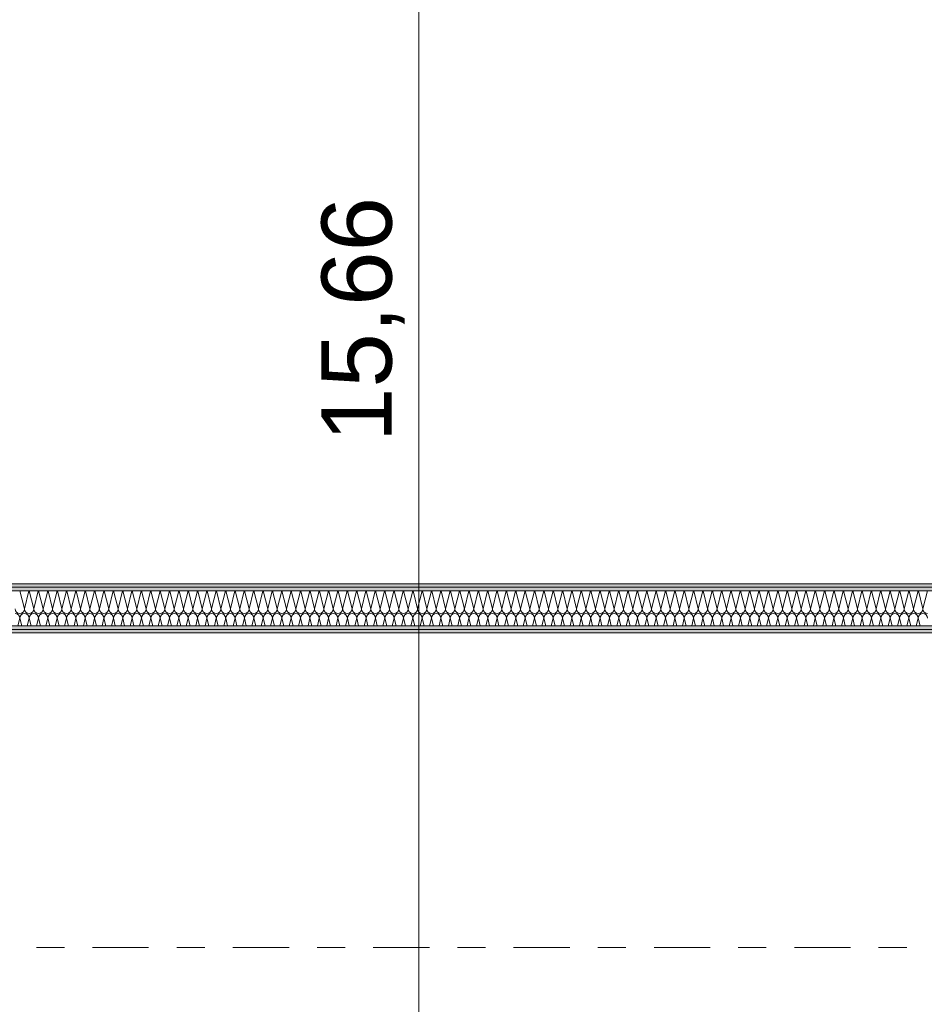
# Model space of a CAD drawing. Header units: metres. Extents: x -167 to 233, y -155 to 122.
# Tile 50 of 68: x 53.27 to 56.49, y 33.39 to 36.9. Entities that reach past the tile are written whole.
import ezdxf
from ezdxf.enums import TextEntityAlignment as Align

# ---------------------------------------------------------------- set-up
doc = ezdxf.new("R2010")
doc.units = ezdxf.units.M
doc.header["$MEASUREMENT"] = 0
doc.linetypes.add('Raster', pattern=[0.4, 0.2, -0.1, 0, -0.1])
for name, color, linetype in [('10 Wand außen', 7, 'Continuous'), ('90 Achsraster', 7, 'Continuous'), ('94 Genehmigungsplanung Bemaßung', 7, 'Continuous')]:
    doc.layers.add(name, color=color, linetype=linetype)
doc.styles.add('ERSTELLTER_STIL_1', font='arial.ttf')
doc.styles.add('ERSTELLTER_STIL_2', font='arial.ttf')
doc.dimstyles.new('ERSTELLTER_STIL__2', dxfattribs={"dimtxt": 0.25, "dimasz": 0.19, "dimexe": 0.18, "dimexo": 0.1, "dimgap": 0, "dimtad": 1, "dimzin": 0, "dimdsep": 46, "dimtxsty": 'ERSTELLTER_STIL_1', "dimblk": 'ARROWHEAD_6', "dimblk1": 'ARROWHEAD_6', "dimblk2": 'ARROWHEAD_6', "dimcen": 0.09, "dimclrd": 7, "dimclre": 7, "dimclrt": 7, "dimazin": 0, "dimtfac": 1, "dimtdec": 4, "dimtmove": 0, "dimatfit": 3, "dimfxl": 1, "dimtolj": 1, "dimtzin": 0, "dimarcsym": 0})
pattern_1 = [(0, (27236.132094, 33357.27905), (0, 0.075), [0, -0.075])]

# ---------------------------------------------------------------- blocks, each defined once
blk = doc.blocks.new('*X32', base_point=(27236.1321, 33357.279))
at = {"layer": '10 Wand außen', "color": 8, "linetype": 'Continuous', "lineweight": 18}
for p, q in [((53.266, 34.8602), (53.2821, 34.7957)), ((53.2982, 34.8602), (53.2821, 34.7957)), ((53.2993, 34.8602), (53.3154, 34.7957)), ((53.3315, 34.8602), (53.3154, 34.7957)), ((53.3326, 34.8602), (53.3488, 34.7957)), ((53.3649, 34.8602), (53.3488, 34.7957)), ((53.366, 34.8602), (53.3821, 34.7957)), ((53.3982, 34.8602), (53.3821, 34.7957)), ((53.3993, 34.8602), (53.4154, 34.7957)), ((53.4315, 34.8602), (53.4154, 34.7957)), ((53.4326, 34.8602), (53.4488, 34.7957)), ((53.4649, 34.8602), (53.4488, 34.7957)), ((53.466, 34.8602), (53.4821, 34.7957)), ((53.4982, 34.8602), (53.4821, 34.7957)), ((53.4993, 34.8602), (53.5154, 34.7957)), ((53.5315, 34.8602), (53.5154, 34.7957)), ((53.5326, 34.8602), (53.5488, 34.7957)), ((53.5649, 34.8602), (53.5488, 34.7957)), ((53.566, 34.8602), (53.5821, 34.7957)), ((53.5982, 34.8602), (53.5821, 34.7957)), ((53.5993, 34.8602), (53.6154, 34.7957)), ((53.6315, 34.8602), (53.6154, 34.7957)), ((53.6326, 34.8602), (53.6488, 34.7957)), ((53.6649, 34.8602), (53.6488, 34.7957)), ((53.666, 34.8602), (53.6821, 34.7957)), ((53.6982, 34.8602), (53.6821, 34.7957)), ((53.6993, 34.8602), (53.7154, 34.7957)), ((53.7315, 34.8602), (53.7154, 34.7957)), ((53.7326, 34.8602), (53.7488, 34.7957)), ((53.7649, 34.8602), (53.7488, 34.7957)), ((53.766, 34.8602), (53.7821, 34.7957)), ((53.7982, 34.8602), (53.7821, 34.7957)), ((53.7993, 34.8602), (53.8154, 34.7957)), ((53.8315, 34.8602), (53.8154, 34.7957)), ((53.8326, 34.8602), (53.8488, 34.7957)), ((53.8649, 34.8602), (53.8488, 34.7957)), ((53.866, 34.8602), (53.8821, 34.7957)), ((53.8982, 34.8602), (53.8821, 34.7957)), ((53.8993, 34.8602), (53.9154, 34.7957)), ((53.9315, 34.8602), (53.9154, 34.7957)), ((53.9326, 34.8602), (53.9488, 34.7957)), ((53.9649, 34.8602), (53.9488, 34.7957)), ((53.966, 34.8602), (53.9821, 34.7957)), ((53.9982, 34.8602), (53.9821, 34.7957)), ((53.9993, 34.8602), (54.0154, 34.7957)), ((54.0315, 34.8602), (54.0154, 34.7957)), ((54.0326, 34.8602), (54.0488, 34.7957)), ((54.0649, 34.8602), (54.0488, 34.7957)), ((54.066, 34.8602), (54.0821, 34.7957)), ((54.0982, 34.8602), (54.0821, 34.7957)), ((54.0993, 34.8602), (54.1154, 34.7957)), ((54.1315, 34.8602), (54.1154, 34.7957)), ((54.1326, 34.8602), (54.1488, 34.7957)), ((54.1649, 34.8602), (54.1488, 34.7957)), ((54.166, 34.8602), (54.1821, 34.7957)), ((54.1982, 34.8602), (54.1821, 34.7957)), ((54.1993, 34.8602), (54.2154, 34.7957)), ((54.2315, 34.8602), (54.2154, 34.7957)), ((54.2326, 34.8602), (54.2488, 34.7957)), ((54.2649, 34.8602), (54.2488, 34.7957)), ((54.266, 34.8602), (54.2821, 34.7957)), ((54.2982, 34.8602), (54.2821, 34.7957)), ((54.2993, 34.8602), (54.3154, 34.7957)), ((54.3315, 34.8602), (54.3154, 34.7957)), ((54.3326, 34.8602), (54.3488, 34.7957)), ((54.3649, 34.8602), (54.3488, 34.7957)), ((54.366, 34.8602), (54.3821, 34.7957)), ((54.3982, 34.8602), (54.3821, 34.7957)), ((54.3993, 34.8602), (54.4154, 34.7957)), ((54.4315, 34.8602), (54.4154, 34.7957)), ((54.4326, 34.8602), (54.4488, 34.7957)), ((54.4649, 34.8602), (54.4488, 34.7957)), ((54.466, 34.8602), (54.4821, 34.7957)), ((54.4982, 34.8602), (54.4821, 34.7957)), ((54.4993, 34.8602), (54.5154, 34.7957)), ((54.5315, 34.8602), (54.5154, 34.7957)), ((54.5326, 34.8602), (54.5488, 34.7957)), ((54.5649, 34.8602), (54.5488, 34.7957)), ((54.566, 34.8602), (54.5821, 34.7957)), ((54.5982, 34.8602), (54.5821, 34.7957)), ((54.5993, 34.8602), (54.6154, 34.7957)), ((54.6315, 34.8602), (54.6154, 34.7957)), ((54.6326, 34.8602), (54.6488, 34.7957)), ((54.6649, 34.8602), (54.6488, 34.7957)), ((54.666, 34.8602), (54.6821, 34.7957)), ((54.6982, 34.8602), (54.6821, 34.7957)), ((54.6993, 34.8602), (54.7154, 34.7957)), ((54.7315, 34.8602), (54.7154, 34.7957)), ((54.7326, 34.8602), (54.7488, 34.7957)), ((54.7649, 34.8602), (54.7488, 34.7957)), ((54.766, 34.8602), (54.7821, 34.7957)), ((54.7982, 34.8602), (54.7821, 34.7957)), ((54.7993, 34.8602), (54.8154, 34.7957)), ((54.8315, 34.8602), (54.8154, 34.7957)), ((54.8326, 34.8602), (54.8488, 34.7957)), ((54.8649, 34.8602), (54.8488, 34.7957)), ((54.866, 34.8602), (54.8821, 34.7957)), ((54.8982, 34.8602), (54.8821, 34.7957)), ((54.8993, 34.8602), (54.9154, 34.7957)), ((54.9315, 34.8602), (54.9154, 34.7957)), ((54.9326, 34.8602), (54.9488, 34.7957)), ((54.9649, 34.8602), (54.9488, 34.7957)), ((54.966, 34.8602), (54.9821, 34.7957)), ((54.9982, 34.8602), (54.9821, 34.7957)), ((54.9993, 34.8602), (55.0154, 34.7957)), ((55.0315, 34.8602), (55.0154, 34.7957)), ((55.0326, 34.8602), (55.0488, 34.7957)), ((55.0649, 34.8602), (55.0488, 34.7957)), ((55.066, 34.8602), (55.0821, 34.7957)), ((55.0982, 34.8602), (55.0821, 34.7957)), ((55.0993, 34.8602), (55.1154, 34.7957)), ((55.1315, 34.8602), (55.1154, 34.7957)), ((55.1326, 34.8602), (55.1488, 34.7957)), ((55.1649, 34.8602), (55.1488, 34.7957)), ((55.166, 34.8602), (55.1821, 34.7957)), ((55.1982, 34.8602), (55.1821, 34.7957)), ((55.1993, 34.8602), (55.2154, 34.7957)), ((55.2315, 34.8602), (55.2154, 34.7957)), ((55.2326, 34.8602), (55.2488, 34.7957)), ((55.2649, 34.8602), (55.2488, 34.7957)), ((55.266, 34.8602), (55.2821, 34.7957)), ((55.2982, 34.8602), (55.2821, 34.7957)), ((55.2993, 34.8602), (55.3154, 34.7957)), ((55.3315, 34.8602), (55.3154, 34.7957)), ((55.3326, 34.8602), (55.3488, 34.7957)), ((55.3649, 34.8602), (55.3488, 34.7957)), ((55.366, 34.8602), (55.3821, 34.7957)), ((55.3982, 34.8602), (55.3821, 34.7957)), ((55.3993, 34.8602), (55.4154, 34.7957)), ((55.4315, 34.8602), (55.4154, 34.7957)), ((55.4326, 34.8602), (55.4488, 34.7957)), ((55.4649, 34.8602), (55.4488, 34.7957)), ((55.466, 34.8602), (55.4821, 34.7957)), ((55.4982, 34.8602), (55.4821, 34.7957)), ((55.4993, 34.8602), (55.5154, 34.7957)), ((55.5315, 34.8602), (55.5154, 34.7957)), ((55.5326, 34.8602), (55.5488, 34.7957)), ((55.5649, 34.8602), (55.5488, 34.7957)), ((55.566, 34.8602), (55.5821, 34.7957)), ((55.5982, 34.8602), (55.5821, 34.7957)), ((55.5993, 34.8602), (55.6154, 34.7957)), ((55.6315, 34.8602), (55.6154, 34.7957)), ((55.6326, 34.8602), (55.6488, 34.7957)), ((55.6649, 34.8602), (55.6488, 34.7957)), ((55.666, 34.8602), (55.6821, 34.7957)), ((55.6982, 34.8602), (55.6821, 34.7957)), ((55.6993, 34.8602), (55.7154, 34.7957)), ((55.7315, 34.8602), (55.7154, 34.7957)), ((55.7326, 34.8602), (55.7488, 34.7957)), ((55.7649, 34.8602), (55.7488, 34.7957)), ((55.766, 34.8602), (55.7821, 34.7957)), ((55.7982, 34.8602), (55.7821, 34.7957)), ((55.7993, 34.8602), (55.8154, 34.7957)), ((55.8315, 34.8602), (55.8154, 34.7957)), ((55.8326, 34.8602), (55.8488, 34.7957)), ((55.8649, 34.8602), (55.8488, 34.7957)), ((55.866, 34.8602), (55.8821, 34.7957)), ((55.8982, 34.8602), (55.8821, 34.7957)), ((55.8993, 34.8602), (55.9154, 34.7957)), ((55.9315, 34.8602), (55.9154, 34.7957)), ((55.9326, 34.8602), (55.9488, 34.7957)), ((55.9649, 34.8602), (55.9488, 34.7957)), ((55.966, 34.8602), (55.9821, 34.7957)), ((55.9982, 34.8602), (55.9821, 34.7957)), ((55.9993, 34.8602), (56.0154, 34.7957)), ((56.0315, 34.8602), (56.0154, 34.7957)), ((56.0326, 34.8602), (56.0488, 34.7957)), ((56.0649, 34.8602), (56.0488, 34.7957)), ((56.066, 34.8602), (56.0821, 34.7957)), ((56.0982, 34.8602), (56.0821, 34.7957)), ((56.0993, 34.8602), (56.1154, 34.7957)), ((56.1315, 34.8602), (56.1154, 34.7957)), ((56.1326, 34.8602), (56.1488, 34.7957)), ((56.1649, 34.8602), (56.1488, 34.7957)), ((56.166, 34.8602), (56.1821, 34.7957)), ((56.1982, 34.8602), (56.1821, 34.7957)), ((56.1993, 34.8602), (56.2154, 34.7957)), ((56.2315, 34.8602), (56.2154, 34.7957)), ((56.2326, 34.8602), (56.2488, 34.7957)), ((56.2649, 34.8602), (56.2488, 34.7957)), ((56.266, 34.8602), (56.2821, 34.7957)), ((56.2982, 34.8602), (56.2821, 34.7957)), ((56.2993, 34.8602), (56.3154, 34.7957)), ((56.3315, 34.8602), (56.3154, 34.7957)), ((56.3326, 34.8602), (56.3488, 34.7957)), ((56.3649, 34.8602), (56.3488, 34.7957)), ((56.366, 34.8602), (56.3821, 34.7957)), ((56.3982, 34.8602), (56.3821, 34.7957)), ((56.3993, 34.8602), (56.4154, 34.7957)), ((56.4315, 34.8602), (56.4154, 34.7957)), ((56.4326, 34.8602), (56.4488, 34.7957)), ((56.4649, 34.8602), (56.4488, 34.7957)), ((56.466, 34.8602), (56.4821, 34.7957)), ((56.4982, 34.8602), (56.4821, 34.7957)), ((53.2654, 34.7624), (53.2586, 34.7352)), ((53.2654, 34.7624), (53.2722, 34.7352)), ((53.2988, 34.7624), (53.292, 34.7352)), ((53.2988, 34.7624), (53.3056, 34.7352)), ((53.3321, 34.7624), (53.3253, 34.7352)), ((53.3321, 34.7624), (53.3389, 34.7352)), ((53.3654, 34.7624), (53.3586, 34.7352)), ((53.3654, 34.7624), (53.3722, 34.7352)), ((53.3988, 34.7624), (53.392, 34.7352)), ((53.3988, 34.7624), (53.4056, 34.7352)), ((53.4321, 34.7624), (53.4253, 34.7352)), ((53.4321, 34.7624), (53.4389, 34.7352)), ((53.4654, 34.7624), (53.4586, 34.7352)), ((53.4654, 34.7624), (53.4722, 34.7352)), ((53.4988, 34.7624), (53.492, 34.7352)), ((53.4988, 34.7624), (53.5056, 34.7352)), ((53.5321, 34.7624), (53.5253, 34.7352)), ((53.5321, 34.7624), (53.5389, 34.7352)), ((53.5654, 34.7624), (53.5586, 34.7352)), ((53.5654, 34.7624), (53.5722, 34.7352)), ((53.5988, 34.7624), (53.592, 34.7352)), ((53.5988, 34.7624), (53.6056, 34.7352)), ((53.6321, 34.7624), (53.6253, 34.7352)), ((53.6321, 34.7624), (53.6389, 34.7352)), ((53.6654, 34.7624), (53.6586, 34.7352)), ((53.6654, 34.7624), (53.6722, 34.7352)), ((53.6988, 34.7624), (53.692, 34.7352)), ((53.6988, 34.7624), (53.7056, 34.7352)), ((53.7321, 34.7624), (53.7253, 34.7352)), ((53.7321, 34.7624), (53.7389, 34.7352)), ((53.7654, 34.7624), (53.7586, 34.7352)), ((53.7654, 34.7624), (53.7722, 34.7352)), ((53.7988, 34.7624), (53.792, 34.7352)), ((53.7988, 34.7624), (53.8056, 34.7352)), ((53.8321, 34.7624), (53.8253, 34.7352)), ((53.8321, 34.7624), (53.8389, 34.7352)), ((53.8654, 34.7624), (53.8586, 34.7352)), ((53.8654, 34.7624), (53.8722, 34.7352)), ((53.8988, 34.7624), (53.892, 34.7352)), ((53.8988, 34.7624), (53.9056, 34.7352)), ((53.9321, 34.7624), (53.9253, 34.7352)), ((53.9321, 34.7624), (53.9389, 34.7352)), ((53.9654, 34.7624), (53.9586, 34.7352)), ((53.9654, 34.7624), (53.9722, 34.7352)), ((53.9988, 34.7624), (53.992, 34.7352)), ((53.9988, 34.7624), (54.0056, 34.7352)), ((54.0321, 34.7624), (54.0253, 34.7352)), ((54.0321, 34.7624), (54.0389, 34.7352)), ((54.0654, 34.7624), (54.0586, 34.7352)), ((54.0654, 34.7624), (54.0722, 34.7352)), ((54.0988, 34.7624), (54.092, 34.7352)), ((54.0988, 34.7624), (54.1056, 34.7352)), ((54.1321, 34.7624), (54.1253, 34.7352)), ((54.1321, 34.7624), (54.1389, 34.7352)), ((54.1654, 34.7624), (54.1586, 34.7352)), ((54.1654, 34.7624), (54.1722, 34.7352)), ((54.1988, 34.7624), (54.192, 34.7352)), ((54.1988, 34.7624), (54.2056, 34.7352)), ((54.2321, 34.7624), (54.2253, 34.7352)), ((54.2321, 34.7624), (54.2389, 34.7352)), ((54.2654, 34.7624), (54.2586, 34.7352)), ((54.2654, 34.7624), (54.2722, 34.7352)), ((54.2988, 34.7624), (54.292, 34.7352)), ((54.2988, 34.7624), (54.3056, 34.7352)), ((54.3321, 34.7624), (54.3253, 34.7352)), ((54.3321, 34.7624), (54.3389, 34.7352)), ((54.3654, 34.7624), (54.3586, 34.7352)), ((54.3654, 34.7624), (54.3722, 34.7352)), ((54.3988, 34.7624), (54.392, 34.7352)), ((54.3988, 34.7624), (54.4056, 34.7352)), ((54.4321, 34.7624), (54.4253, 34.7352)), ((54.4321, 34.7624), (54.4389, 34.7352)), ((54.4654, 34.7624), (54.4586, 34.7352)), ((54.4654, 34.7624), (54.4722, 34.7352)), ((54.4988, 34.7624), (54.492, 34.7352)), ((54.4988, 34.7624), (54.5056, 34.7352)), ((54.5321, 34.7624), (54.5253, 34.7352)), ((54.5321, 34.7624), (54.5389, 34.7352)), ((54.5654, 34.7624), (54.5586, 34.7352)), ((54.5654, 34.7624), (54.5722, 34.7352)), ((54.5988, 34.7624), (54.592, 34.7352)), ((54.5988, 34.7624), (54.6056, 34.7352)), ((54.6321, 34.7624), (54.6253, 34.7352)), ((54.6321, 34.7624), (54.6389, 34.7352)), ((54.6654, 34.7624), (54.6586, 34.7352)), ((54.6654, 34.7624), (54.6722, 34.7352)), ((54.6988, 34.7624), (54.692, 34.7352)), ((54.6988, 34.7624), (54.7056, 34.7352)), ((54.7321, 34.7624), (54.7253, 34.7352)), ((54.7321, 34.7624), (54.7389, 34.7352)), ((54.7654, 34.7624), (54.7586, 34.7352)), ((54.7654, 34.7624), (54.7722, 34.7352)), ((54.7988, 34.7624), (54.792, 34.7352)), ((54.7988, 34.7624), (54.8056, 34.7352)), ((54.8321, 34.7624), (54.8253, 34.7352)), ((54.8321, 34.7624), (54.8389, 34.7352)), ((54.8654, 34.7624), (54.8586, 34.7352)), ((54.8654, 34.7624), (54.8722, 34.7352)), ((54.8988, 34.7624), (54.892, 34.7352)), ((54.8988, 34.7624), (54.9056, 34.7352)), ((54.9321, 34.7624), (54.9253, 34.7352)), ((54.9321, 34.7624), (54.9389, 34.7352)), ((54.9654, 34.7624), (54.9586, 34.7352)), ((54.9654, 34.7624), (54.9722, 34.7352)), ((54.9988, 34.7624), (54.992, 34.7352)), ((54.9988, 34.7624), (55.0056, 34.7352)), ((55.0321, 34.7624), (55.0253, 34.7352)), ((55.0321, 34.7624), (55.0389, 34.7352)), ((55.0654, 34.7624), (55.0586, 34.7352)), ((55.0654, 34.7624), (55.0722, 34.7352)), ((55.0988, 34.7624), (55.092, 34.7352)), ((55.0988, 34.7624), (55.1056, 34.7352)), ((55.1321, 34.7624), (55.1253, 34.7352)), ((55.1321, 34.7624), (55.1389, 34.7352)), ((55.1654, 34.7624), (55.1586, 34.7352)), ((55.1654, 34.7624), (55.1722, 34.7352)), ((55.1988, 34.7624), (55.192, 34.7352)), ((55.1988, 34.7624), (55.2056, 34.7352)), ((55.2321, 34.7624), (55.2253, 34.7352)), ((55.2321, 34.7624), (55.2389, 34.7352)), ((55.2654, 34.7624), (55.2586, 34.7352)), ((55.2654, 34.7624), (55.2722, 34.7352)), ((55.2988, 34.7624), (55.292, 34.7352)), ((55.2988, 34.7624), (55.3056, 34.7352)), ((55.3321, 34.7624), (55.3253, 34.7352)), ((55.3321, 34.7624), (55.3389, 34.7352)), ((55.3654, 34.7624), (55.3586, 34.7352)), ((55.3654, 34.7624), (55.3722, 34.7352)), ((55.3988, 34.7624), (55.392, 34.7352)), ((55.3988, 34.7624), (55.4056, 34.7352)), ((55.4321, 34.7624), (55.4253, 34.7352)), ((55.4321, 34.7624), (55.4389, 34.7352)), ((55.4654, 34.7624), (55.4586, 34.7352)), ((55.4654, 34.7624), (55.4722, 34.7352)), ((55.4988, 34.7624), (55.492, 34.7352)), ((55.4988, 34.7624), (55.5056, 34.7352)), ((55.5321, 34.7624), (55.5253, 34.7352)), ((55.5321, 34.7624), (55.5389, 34.7352)), ((55.5654, 34.7624), (55.5586, 34.7352)), ((55.5654, 34.7624), (55.5722, 34.7352)), ((55.5988, 34.7624), (55.592, 34.7352)), ((55.5988, 34.7624), (55.6056, 34.7352)), ((55.6321, 34.7624), (55.6253, 34.7352)), ((55.6321, 34.7624), (55.6389, 34.7352)), ((55.6654, 34.7624), (55.6586, 34.7352)), ((55.6654, 34.7624), (55.6722, 34.7352)), ((55.6988, 34.7624), (55.692, 34.7352)), ((55.6988, 34.7624), (55.7056, 34.7352)), ((55.7321, 34.7624), (55.7253, 34.7352)), ((55.7321, 34.7624), (55.7389, 34.7352)), ((55.7654, 34.7624), (55.7586, 34.7352)), ((55.7654, 34.7624), (55.7722, 34.7352)), ((55.7988, 34.7624), (55.792, 34.7352)), ((55.7988, 34.7624), (55.8056, 34.7352)), ((55.8321, 34.7624), (55.8253, 34.7352)), ((55.8321, 34.7624), (55.8389, 34.7352)), ((55.8654, 34.7624), (55.8586, 34.7352)), ((55.8654, 34.7624), (55.8722, 34.7352)), ((55.8988, 34.7624), (55.892, 34.7352)), ((55.8988, 34.7624), (55.9056, 34.7352)), ((55.9321, 34.7624), (55.9253, 34.7352)), ((55.9321, 34.7624), (55.9389, 34.7352)), ((55.9654, 34.7624), (55.9586, 34.7352)), ((55.9654, 34.7624), (55.9722, 34.7352)), ((55.9988, 34.7624), (55.992, 34.7352)), ((55.9988, 34.7624), (56.0056, 34.7352)), ((56.0321, 34.7624), (56.0253, 34.7352)), ((56.0321, 34.7624), (56.0389, 34.7352)), ((56.0654, 34.7624), (56.0586, 34.7352)), ((56.0654, 34.7624), (56.0722, 34.7352)), ((56.0988, 34.7624), (56.092, 34.7352)), ((56.0988, 34.7624), (56.1056, 34.7352)), ((56.1321, 34.7624), (56.1253, 34.7352)), ((56.1321, 34.7624), (56.1389, 34.7352)), ((56.1654, 34.7624), (56.1586, 34.7352)), ((56.1654, 34.7624), (56.1722, 34.7352)), ((56.1988, 34.7624), (56.192, 34.7352)), ((56.1988, 34.7624), (56.2056, 34.7352)), ((56.2321, 34.7624), (56.2253, 34.7352)), ((56.2321, 34.7624), (56.2389, 34.7352)), ((56.2654, 34.7624), (56.2586, 34.7352)), ((56.2654, 34.7624), (56.2722, 34.7352)), ((56.2988, 34.7624), (56.292, 34.7352)), ((56.2988, 34.7624), (56.3056, 34.7352)), ((56.3321, 34.7624), (56.3253, 34.7352)), ((56.3321, 34.7624), (56.3389, 34.7352)), ((56.3654, 34.7624), (56.3586, 34.7352)), ((56.3654, 34.7624), (56.3722, 34.7352)), ((56.3988, 34.7624), (56.392, 34.7352)), ((56.3988, 34.7624), (56.4056, 34.7352)), ((56.4321, 34.7624), (56.4253, 34.7352)), ((56.4321, 34.7624), (56.4389, 34.7352)), ((56.4654, 34.7624), (56.4586, 34.7352)), ((56.4654, 34.7624), (56.4722, 34.7352))]:
    blk.add_line(p, q, dxfattribs=at)
for centre, start, end in [((53.2654, 34.7957), 180, 270), ((53.2488, 34.7624), 0, 90), ((53.2654, 34.7957), 270, 0), ((53.2821, 34.7624), 90, 180), ((53.2988, 34.7957), 180, 270), ((53.2821, 34.7624), 0, 90), ((53.2988, 34.7957), 270, 0), ((53.3154, 34.7624), 90, 180), ((53.3321, 34.7957), 180, 270), ((53.3154, 34.7624), 0, 90), ((53.3321, 34.7957), 270, 0), ((53.3488, 34.7624), 90, 180), ((53.3654, 34.7957), 180, 270), ((53.3488, 34.7624), 0, 90), ((53.3654, 34.7957), 270, 0), ((53.3821, 34.7624), 90, 180), ((53.3988, 34.7957), 180, 270), ((53.3821, 34.7624), 0, 90), ((53.3988, 34.7957), 270, 0), ((53.4154, 34.7624), 90, 180), ((53.4321, 34.7957), 180, 270), ((53.4154, 34.7624), 0, 90), ((53.4321, 34.7957), 270, 0), ((53.4488, 34.7624), 90, 180), ((53.4654, 34.7957), 180, 270), ((53.4488, 34.7624), 0, 90), ((53.4654, 34.7957), 270, 0), ((53.4821, 34.7624), 90, 180), ((53.4988, 34.7957), 180, 270), ((53.4821, 34.7624), 0, 90), ((53.4988, 34.7957), 270, 0), ((53.5154, 34.7624), 90, 180), ((53.5321, 34.7957), 180, 270), ((53.5154, 34.7624), 0, 90), ((53.5321, 34.7957), 270, 0), ((53.5488, 34.7624), 90, 180), ((53.5654, 34.7957), 180, 270), ((53.5488, 34.7624), 0, 90), ((53.5654, 34.7957), 270, 0), ((53.5821, 34.7624), 90, 180), ((53.5988, 34.7957), 180, 270), ((53.5821, 34.7624), 0, 90), ((53.5988, 34.7957), 270, 0), ((53.6154, 34.7624), 90, 180), ((53.6321, 34.7957), 180, 270), ((53.6154, 34.7624), 0, 90), ((53.6321, 34.7957), 270, 0), ((53.6488, 34.7624), 90, 180), ((53.6654, 34.7957), 180, 270), ((53.6488, 34.7624), 0, 90), ((53.6654, 34.7957), 270, 0), ((53.6821, 34.7624), 90, 180), ((53.6988, 34.7957), 180, 270), ((53.6821, 34.7624), 0, 90), ((53.6988, 34.7957), 270, 0), ((53.7154, 34.7624), 90, 180), ((53.7321, 34.7957), 180, 270), ((53.7154, 34.7624), 0, 90), ((53.7321, 34.7957), 270, 0), ((53.7488, 34.7624), 90, 180), ((53.7654, 34.7957), 180, 270), ((53.7488, 34.7624), 0, 90), ((53.7654, 34.7957), 270, 0), ((53.7821, 34.7624), 90, 180), ((53.7988, 34.7957), 180, 270), ((53.7821, 34.7624), 0, 90), ((53.7988, 34.7957), 270, 0), ((53.8154, 34.7624), 90, 180), ((53.8321, 34.7957), 180, 270), ((53.8154, 34.7624), 0, 90), ((53.8321, 34.7957), 270, 0), ((53.8488, 34.7624), 90, 180), ((53.8654, 34.7957), 180, 270), ((53.8488, 34.7624), 0, 90), ((53.8654, 34.7957), 270, 0), ((53.8821, 34.7624), 90, 180), ((53.8988, 34.7957), 180, 270), ((53.8821, 34.7624), 0, 90), ((53.8988, 34.7957), 270, 0), ((53.9154, 34.7624), 90, 180), ((53.9321, 34.7957), 180, 270), ((53.9154, 34.7624), 0, 90), ((53.9321, 34.7957), 270, 0), ((53.9488, 34.7624), 90, 180), ((53.9654, 34.7957), 180, 270), ((53.9488, 34.7624), 0, 90), ((53.9654, 34.7957), 270, 0), ((53.9821, 34.7624), 90, 180), ((53.9988, 34.7957), 180, 270), ((53.9821, 34.7624), 0, 90), ((53.9988, 34.7957), 270, 0), ((54.0154, 34.7624), 90, 180), ((54.0321, 34.7957), 180, 270), ((54.0154, 34.7624), 0, 90), ((54.0321, 34.7957), 270, 0), ((54.0488, 34.7624), 90, 180), ((54.0654, 34.7957), 180, 270), ((54.0488, 34.7624), 0, 90), ((54.0654, 34.7957), 270, 0), ((54.0821, 34.7624), 90, 180), ((54.0988, 34.7957), 180, 270), ((54.0821, 34.7624), 0, 90), ((54.0988, 34.7957), 270, 0), ((54.1154, 34.7624), 90, 180), ((54.1321, 34.7957), 180, 270), ((54.1154, 34.7624), 0, 90), ((54.1321, 34.7957), 270, 0), ((54.1488, 34.7624), 90, 180), ((54.1654, 34.7957), 180, 270), ((54.1488, 34.7624), 0, 90), ((54.1654, 34.7957), 270, 0), ((54.1821, 34.7624), 90, 180), ((54.1988, 34.7957), 180, 270), ((54.1821, 34.7624), 0, 90), ((54.1988, 34.7957), 270, 0), ((54.2154, 34.7624), 90, 180), ((54.2321, 34.7957), 180, 270), ((54.2154, 34.7624), 0, 90), ((54.2321, 34.7957), 270, 0), ((54.2488, 34.7624), 90, 180), ((54.2654, 34.7957), 180, 270), ((54.2488, 34.7624), 0, 90), ((54.2654, 34.7957), 270, 0), ((54.2821, 34.7624), 90, 180), ((54.2988, 34.7957), 180, 270), ((54.2821, 34.7624), 0, 90), ((54.2988, 34.7957), 270, 0), ((54.3154, 34.7624), 90, 180), ((54.3321, 34.7957), 180, 270), ((54.3154, 34.7624), 0, 90), ((54.3321, 34.7957), 270, 0), ((54.3488, 34.7624), 90, 180), ((54.3654, 34.7957), 180, 270), ((54.3488, 34.7624), 0, 90), ((54.3654, 34.7957), 270, 0), ((54.3821, 34.7624), 90, 180), ((54.3988, 34.7957), 180, 270), ((54.3821, 34.7624), 0, 90), ((54.3988, 34.7957), 270, 0), ((54.4154, 34.7624), 90, 180), ((54.4321, 34.7957), 180, 270), ((54.4154, 34.7624), 0, 90), ((54.4321, 34.7957), 270, 0), ((54.4488, 34.7624), 90, 180), ((54.4654, 34.7957), 180, 270), ((54.4488, 34.7624), 0, 90), ((54.4654, 34.7957), 270, 0), ((54.4821, 34.7624), 90, 180), ((54.4988, 34.7957), 180, 270), ((54.4821, 34.7624), 0, 90), ((54.4988, 34.7957), 270, 0), ((54.5154, 34.7624), 90, 180), ((54.5321, 34.7957), 180, 270), ((54.5154, 34.7624), 0, 90), ((54.5321, 34.7957), 270, 0), ((54.5488, 34.7624), 90, 180), ((54.5654, 34.7957), 180, 270), ((54.5488, 34.7624), 0, 90), ((54.5654, 34.7957), 270, 0), ((54.5821, 34.7624), 90, 180), ((54.5988, 34.7957), 180, 270), ((54.5821, 34.7624), 0, 90), ((54.5988, 34.7957), 270, 0), ((54.6154, 34.7624), 90, 180), ((54.6321, 34.7957), 180, 270), ((54.6154, 34.7624), 0, 90), ((54.6321, 34.7957), 270, 0), ((54.6488, 34.7624), 90, 180), ((54.6654, 34.7957), 180, 270), ((54.6488, 34.7624), 0, 90), ((54.6654, 34.7957), 270, 0), ((54.6821, 34.7624), 90, 180), ((54.6988, 34.7957), 180, 270), ((54.6821, 34.7624), 0, 90), ((54.6988, 34.7957), 270, 0), ((54.7154, 34.7624), 90, 180), ((54.7321, 34.7957), 180, 270), ((54.7154, 34.7624), 0, 90), ((54.7321, 34.7957), 270, 0), ((54.7488, 34.7624), 90, 180), ((54.7654, 34.7957), 180, 270), ((54.7488, 34.7624), 0, 90), ((54.7654, 34.7957), 270, 0), ((54.7821, 34.7624), 90, 180), ((54.7988, 34.7957), 180, 270), ((54.7821, 34.7624), 0, 90), ((54.7988, 34.7957), 270, 0), ((54.8154, 34.7624), 90, 180), ((54.8321, 34.7957), 180, 270), ((54.8154, 34.7624), 0, 90), ((54.8321, 34.7957), 270, 0), ((54.8488, 34.7624), 90, 180), ((54.8654, 34.7957), 180, 270), ((54.8488, 34.7624), 0, 90), ((54.8654, 34.7957), 270, 0), ((54.8821, 34.7624), 90, 180), ((54.8988, 34.7957), 180, 270), ((54.8821, 34.7624), 0, 90), ((54.8988, 34.7957), 270, 0), ((54.9154, 34.7624), 90, 180), ((54.9321, 34.7957), 180, 270), ((54.9154, 34.7624), 0, 90), ((54.9321, 34.7957), 270, 0), ((54.9488, 34.7624), 90, 180), ((54.9654, 34.7957), 180, 270), ((54.9488, 34.7624), 0, 90), ((54.9654, 34.7957), 270, 0), ((54.9821, 34.7624), 90, 180), ((54.9988, 34.7957), 180, 270), ((54.9821, 34.7624), 0, 90), ((54.9988, 34.7957), 270, 0), ((55.0154, 34.7624), 90, 180), ((55.0321, 34.7957), 180, 270), ((55.0154, 34.7624), 0, 90), ((55.0321, 34.7957), 270, 0), ((55.0488, 34.7624), 90, 180), ((55.0654, 34.7957), 180, 270), ((55.0488, 34.7624), 0, 90), ((55.0654, 34.7957), 270, 0), ((55.0821, 34.7624), 90, 180), ((55.0988, 34.7957), 180, 270), ((55.0821, 34.7624), 0, 90), ((55.0988, 34.7957), 270, 0), ((55.1154, 34.7624), 90, 180), ((55.1321, 34.7957), 180, 270), ((55.1154, 34.7624), 0, 90), ((55.1321, 34.7957), 270, 0), ((55.1488, 34.7624), 90, 180), ((55.1654, 34.7957), 180, 270), ((55.1488, 34.7624), 0, 90), ((55.1654, 34.7957), 270, 0), ((55.1821, 34.7624), 90, 180), ((55.1988, 34.7957), 180, 270), ((55.1821, 34.7624), 0, 90), ((55.1988, 34.7957), 270, 0), ((55.2154, 34.7624), 90, 180), ((55.2321, 34.7957), 180, 270), ((55.2154, 34.7624), 0, 90), ((55.2321, 34.7957), 270, 0), ((55.2488, 34.7624), 90, 180), ((55.2654, 34.7957), 180, 270), ((55.2488, 34.7624), 0, 90), ((55.2654, 34.7957), 270, 0), ((55.2821, 34.7624), 90, 180), ((55.2988, 34.7957), 180, 270), ((55.2821, 34.7624), 0, 90), ((55.2988, 34.7957), 270, 0), ((55.3154, 34.7624), 90, 180), ((55.3321, 34.7957), 180, 270), ((55.3154, 34.7624), 0, 90), ((55.3321, 34.7957), 270, 0), ((55.3488, 34.7624), 90, 180), ((55.3654, 34.7957), 180, 270), ((55.3488, 34.7624), 0, 90), ((55.3654, 34.7957), 270, 0), ((55.3821, 34.7624), 90, 180), ((55.3988, 34.7957), 180, 270), ((55.3821, 34.7624), 0, 90), ((55.3988, 34.7957), 270, 0), ((55.4154, 34.7624), 90, 180), ((55.4321, 34.7957), 180, 270), ((55.4154, 34.7624), 0, 90), ((55.4321, 34.7957), 270, 0), ((55.4488, 34.7624), 90, 180), ((55.4654, 34.7957), 180, 270), ((55.4488, 34.7624), 0, 90), ((55.4654, 34.7957), 270, 0), ((55.4821, 34.7624), 90, 180), ((55.4988, 34.7957), 180, 270), ((55.4821, 34.7624), 0, 90), ((55.4988, 34.7957), 270, 0), ((55.5154, 34.7624), 90, 180), ((55.5321, 34.7957), 180, 270), ((55.5154, 34.7624), 0, 90), ((55.5321, 34.7957), 270, 0), ((55.5488, 34.7624), 90, 180), ((55.5654, 34.7957), 180, 270), ((55.5488, 34.7624), 0, 90), ((55.5654, 34.7957), 270, 0), ((55.5821, 34.7624), 90, 180), ((55.5988, 34.7957), 180, 270), ((55.5821, 34.7624), 0, 90), ((55.5988, 34.7957), 270, 0), ((55.6154, 34.7624), 90, 180), ((55.6321, 34.7957), 180, 270), ((55.6154, 34.7624), 0, 90), ((55.6321, 34.7957), 270, 0), ((55.6488, 34.7624), 90, 180), ((55.6654, 34.7957), 180, 270), ((55.6488, 34.7624), 0, 90), ((55.6654, 34.7957), 270, 0), ((55.6821, 34.7624), 90, 180), ((55.6988, 34.7957), 180, 270), ((55.6821, 34.7624), 0, 90), ((55.6988, 34.7957), 270, 0), ((55.7154, 34.7624), 90, 180), ((55.7321, 34.7957), 180, 270), ((55.7154, 34.7624), 0, 90), ((55.7321, 34.7957), 270, 0), ((55.7488, 34.7624), 90, 180), ((55.7654, 34.7957), 180, 270), ((55.7488, 34.7624), 0, 90), ((55.7654, 34.7957), 270, 0), ((55.7821, 34.7624), 90, 180), ((55.7988, 34.7957), 180, 270), ((55.7821, 34.7624), 0, 90), ((55.7988, 34.7957), 270, 0), ((55.8154, 34.7624), 90, 180), ((55.8321, 34.7957), 180, 270), ((55.8154, 34.7624), 0, 90), ((55.8321, 34.7957), 270, 0), ((55.8488, 34.7624), 90, 180), ((55.8654, 34.7957), 180, 270), ((55.8488, 34.7624), 0, 90), ((55.8654, 34.7957), 270, 0), ((55.8821, 34.7624), 90, 180), ((55.8988, 34.7957), 180, 270), ((55.8821, 34.7624), 0, 90), ((55.8988, 34.7957), 270, 0), ((55.9154, 34.7624), 90, 180), ((55.9321, 34.7957), 180, 270), ((55.9154, 34.7624), 0, 90), ((55.9321, 34.7957), 270, 0), ((55.9488, 34.7624), 90, 180), ((55.9654, 34.7957), 180, 270), ((55.9488, 34.7624), 0, 90), ((55.9654, 34.7957), 270, 0), ((55.9821, 34.7624), 90, 180), ((55.9988, 34.7957), 180, 270), ((55.9821, 34.7624), 0, 90), ((55.9988, 34.7957), 270, 0), ((56.0154, 34.7624), 90, 180), ((56.0321, 34.7957), 180, 270), ((56.0154, 34.7624), 0, 90), ((56.0321, 34.7957), 270, 0), ((56.0488, 34.7624), 90, 180), ((56.0654, 34.7957), 180, 270), ((56.0488, 34.7624), 0, 90), ((56.0654, 34.7957), 270, 0), ((56.0821, 34.7624), 90, 180), ((56.0988, 34.7957), 180, 270), ((56.0821, 34.7624), 0, 90), ((56.0988, 34.7957), 270, 0), ((56.1154, 34.7624), 90, 180), ((56.1321, 34.7957), 180, 270), ((56.1154, 34.7624), 0, 90), ((56.1321, 34.7957), 270, 0), ((56.1488, 34.7624), 90, 180), ((56.1654, 34.7957), 180, 270), ((56.1488, 34.7624), 0, 90), ((56.1654, 34.7957), 270, 0), ((56.1821, 34.7624), 90, 180), ((56.1988, 34.7957), 180, 270), ((56.1821, 34.7624), 0, 90), ((56.1988, 34.7957), 270, 0), ((56.2154, 34.7624), 90, 180), ((56.2321, 34.7957), 180, 270), ((56.2154, 34.7624), 0, 90), ((56.2321, 34.7957), 270, 0), ((56.2488, 34.7624), 90, 180), ((56.2654, 34.7957), 180, 270), ((56.2488, 34.7624), 0, 90), ((56.2654, 34.7957), 270, 0), ((56.2821, 34.7624), 90, 180), ((56.2988, 34.7957), 180, 270), ((56.2821, 34.7624), 0, 90), ((56.2988, 34.7957), 270, 0), ((56.3154, 34.7624), 90, 180), ((56.3321, 34.7957), 180, 270), ((56.3154, 34.7624), 0, 90), ((56.3321, 34.7957), 270, 0), ((56.3488, 34.7624), 90, 180), ((56.3654, 34.7957), 180, 270), ((56.3488, 34.7624), 0, 90), ((56.3654, 34.7957), 270, 0), ((56.3821, 34.7624), 90, 180), ((56.3988, 34.7957), 180, 270), ((56.3821, 34.7624), 0, 90), ((56.3988, 34.7957), 270, 0), ((56.4154, 34.7624), 90, 180), ((56.4321, 34.7957), 180, 270), ((56.4154, 34.7624), 0, 90), ((56.4321, 34.7957), 270, 0), ((56.4488, 34.7624), 90, 180), ((56.4654, 34.7957), 180, 270), ((56.4488, 34.7624), 0, 90), ((56.4654, 34.7957), 270, 0), ((56.4821, 34.7624), 90, 180), ((56.4988, 34.7957), 180, 270), ((56.4821, 34.7624), 0, 90)]:
    blk.add_arc(centre, 0.0167, start, end, dxfattribs=at)
blk = doc.blocks.new('Standard-Rastermarker_139')
at = {"layer": '90 Achsraster', "color": 14, "linetype": 'Raster', "lineweight": 18, "true_color": 0xa80000}
blk.add_line((1, 0), (45.4427, 0), dxfattribs=at)
at = {"layer": '90 Achsraster', "color": 14, "lineweight": 18, "true_color": 0xa80000, "style": 'ERSTELLTER_STIL_2'}
for tag, p in [('AC_MarkerText_1_0', (-0.35, 0.15)), ('AC_MarkerText_1_1', (46.7927, 0.15))]:
    blk.add_attdef(tag, text='', height=0.3, dxfattribs=at).set_placement(p, align=Align.TOP_CENTER)
blk = doc.blocks.new('*D249', base_point=(27236.1321, 33357.279))
at = {"layer": '94 Genehmigungsplanung Bemaßung', "color": 7, "linetype": 'Continuous', "lineweight": 13}
for p, q in [((54.7864, 43.7397), (54.5864, 43.9397)), ((54.8739, 43.8397), (54.4989, 43.8397)), ((54.6864, 28.1797), (54.6864, 43.8397)), ((54.5864, 28.2797), (54.7864, 28.0797)), ((54.8739, 28.1797), (54.4989, 28.1797)), ((54.6864, 28.0297), (54.6864, 28.1797))]:
    blk.add_line(p, q, dxfattribs=at)
at = {"layer": '94 Genehmigungsplanung Bemaßung', "color": 7, "lineweight": 13, "char_height": 0.25, "attachment_point": 7, "rotation": 90, "style": 'ERSTELLTER_STIL_1'}
for s, insert in [('\\A1;{\\pql;\\fArial|b0|i0|c0|p0;\\W1.000000;16}', (54.6364, 43.3583)), ('\\A1;{\\pql;\\fArial|b0|i0|c0|p0;\\W1.000000;15,66}', (54.6364, 35.39))]:
    blk.add_mtext(s, dxfattribs=dict(at, insert=insert))
blk = doc.blocks.new('ARROWHEAD_6')
at = {"color": 0, "linetype": 'Continuous', "lineweight": 0}
for p, q in [((-0.5, -0.5), (0.5, 0.5)), ((0, 0), (-1, 0))]:
    blk.add_line(p, q, dxfattribs=at)

msp = doc.modelspace()

# ---------------------------------------------------------------- hatches: boundary and pattern name
at = {"layer": '10 Wand außen', "linetype": 'Continuous', "lineweight": 13, "true_color": 0x000100}
h = msp.add_hatch(dxfattribs=at)
h.set_pattern_fill('Gipskarton_0001', color=98, style=0, pattern_type=2)
h.set_pattern_definition(pattern_1)
h.paths.add_polyline_path([(47.3811, 34.8727), (58.0025, 34.8727), (58.0025, 34.8852), (47.3811, 34.8852)])
h = msp.add_hatch(dxfattribs=at)
h.set_pattern_fill('Gipskarton_0001', color=98, style=0, pattern_type=2)
h.set_pattern_definition(pattern_1)
h.paths.add_polyline_path([(58.0025, 34.8727), (47.3811, 34.8727), (47.3811, 34.8602), (58.0025, 34.8602)])
h = msp.add_hatch(dxfattribs=at)
h.set_pattern_fill('Gipskarton_0001', color=98, style=0, pattern_type=2)
h.set_pattern_definition(pattern_1)
h.paths.add_polyline_path([(47.3811, 34.7227), (58.0025, 34.7227), (58.0025, 34.7352), (47.3811, 34.7352)])
h = msp.add_hatch(dxfattribs=at)
h.set_pattern_fill('Gipskarton_0001', color=98, style=0, pattern_type=2)
h.set_pattern_definition(pattern_1)
h.paths.add_polyline_path([(58.0025, 34.7227), (47.3811, 34.7227), (47.3811, 34.7102), (58.0025, 34.7102)])

# ---------------------------------------------------------------- linework, layer by layer
at = {"layer": '10 Wand außen', "color": 7, "linetype": 'Continuous', "lineweight": 13}
for p, q in [((58.0025, 34.8727), (47.3811, 34.8727)), ((58.0025, 34.8602), (47.3811, 34.8602)), ((47.3811, 34.7352), (58.0025, 34.7352)), ((47.3811, 34.7227), (58.0025, 34.7227))]:
    msp.add_line(p, q, dxfattribs=at)
at = {"layer": '10 Wand außen', "color": 7, "linetype": 'Continuous', "lineweight": 13, "flags": 128}
for points in [[(57.8275, 34.8852), (47.3811, 34.8852)], [(47.6761, 34.7102), (58.0025, 34.7102)]]:
    msp.add_lwpolyline(points, dxfattribs=at)

# ---------------------------------------------------------------- block references
at = {"layer": '10 Wand außen', "color": 7, "lineweight": 35}
msp.add_blockref('*X32', (27236.1321, 33357.279), dxfattribs=at)
at = {"layer": '90 Achsraster', "color": 7, "linetype": 'Continuous', "lineweight": 18}
msp.add_blockref('Standard-Rastermarker_139', (13.5244, 33.5897), dxfattribs=at)

# ---------------------------------------------------------------- dimensions: what is measured, and where the dimension line sits
at = {"layer": '94 Genehmigungsplanung Bemaßung', "color": 7, "linetype": 'Continuous', "lineweight": 13}
dim = msp.add_linear_dim(base=(54.6864, 43.8397), p1=(58.1625, 28.1797), p2=(57.5025, 43.8397), angle=90, dimstyle='ERSTELLTER_STIL__2', dxfattribs=at)
dim.commit()
dim.dimension.update_dxf_attribs({"geometry": '*D249', "text_midpoint": (54.5114, 35.8088), "dimtype": 160, "text_rotation": 90})

doc.saveas('drawing.dxf')
